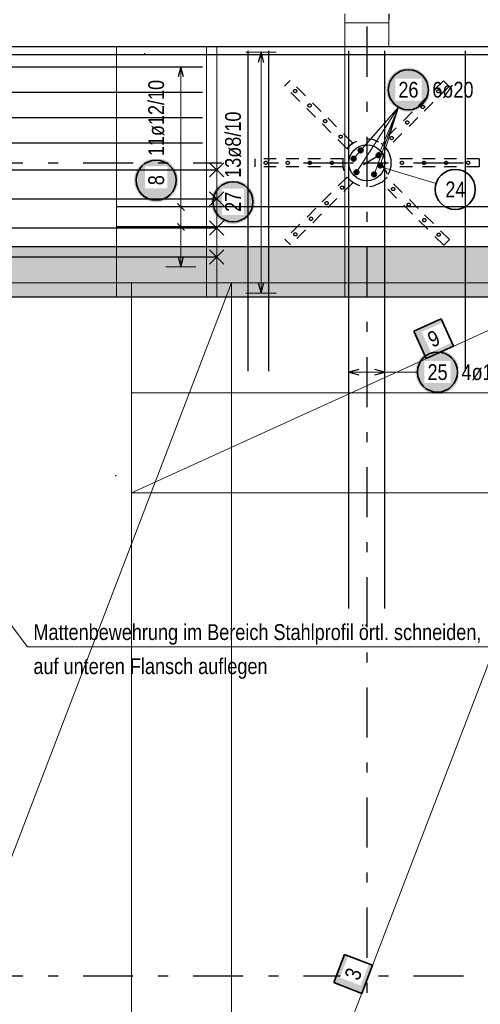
# Model space of a CAD drawing. Header units: millimetres. Extents: x -4 to 113, y -17 to 52.
# Tile 31 of 91: x 13.94 to 18.54, y 26.49 to 36.32. Entities that reach past the tile are written whole.
import ezdxf

# ---------------------------------------------------------------- set-up
doc = ezdxf.new("R2010")
doc.units = ezdxf.units.MM
doc.linetypes.add('DASHDOTX2', pattern=[2, 1, -0.5, 0, -0.5])
doc.linetypes.add('HIDDEN', pattern=[0.375, 0.25, -0.125])
for name, color, linetype, lineweight in [('Achsen', 7, 'Continuous', 20), ('Mattenbewehrung', 7, 'Continuous', 20), ('Schraffuren', 7, 'Continuous', 20), ('Stabstahl', 7, 'Continuous', 20)]:
    doc.layers.add(name, color=color, linetype=linetype, lineweight=lineweight)
doc.styles.add('Arial Narrow', font='ARIALN.TTF')

msp = doc.modelspace()

# ---------------------------------------------------------------- hatches: boundary and pattern name
at = {"lineweight": 25, "true_color": 0xffffff}
msp.add_hatch(color=7, dxfattribs=at).paths.add_polyline_path([(15.523032, 34.716587), (15.522898, 34.724265), (15.522496, 34.731934), (15.521827, 34.739584), (15.520891, 34.747205), (15.51969, 34.75479), (15.518225, 34.762328), (15.516497, 34.76981), (15.51451, 34.777228), (15.512265, 34.784571), (15.509765, 34.791832), (15.507013, 34.799001), (15.504012, 34.806069), (15.500767, 34.813029), (15.497281, 34.819871), (15.493558, 34.826587), (15.489603, 34.83317), (15.485421, 34.83961), (15.481016, 34.8459), (15.476395, 34.852033), (15.471562, 34.858001), (15.466524, 34.863796), (15.461287, 34.869412), (15.455857, 34.874842), (15.450241, 34.880079), (15.444446, 34.885117), (15.438478, 34.88995), (15.432345, 34.894571), (15.426055, 34.898976), (15.419615, 34.903158), (15.413032, 34.907113), (15.406316, 34.910836), (15.399474, 34.914322), (15.392514, 34.917567), (15.385446, 34.920568), (15.378277, 34.92332), (15.371016, 34.92582), (15.363673, 34.928065), (15.356255, 34.930052), (15.348773, 34.93178), (15.341235, 34.933245), (15.33365, 34.934446), (15.326029, 34.935382), (15.318379, 34.936051), (15.31071, 34.936453), (15.303032, 34.936587), (15.295354, 34.936453), (15.287686, 34.936051), (15.280036, 34.935382), (15.272414, 34.934446), (15.26483, 34.933245), (15.257292, 34.93178), (15.24981, 34.930052), (15.242392, 34.928065), (15.235049, 34.92582), (15.227788, 34.92332), (15.220619, 34.920568), (15.21355, 34.917567), (15.206591, 34.914322), (15.199749, 34.910836), (15.193032, 34.907113), (15.18645, 34.903158), (15.18001, 34.898976), (15.17372, 34.894571), (15.167587, 34.88995), (15.161619, 34.885117), (15.155824, 34.880079), (15.150208, 34.874842), (15.144778, 34.869412), (15.13954, 34.863796), (15.134503, 34.858001), (15.12967, 34.852033), (15.125049, 34.8459), (15.120644, 34.83961), (15.116462, 34.83317), (15.112507, 34.826587), (15.108784, 34.819871), (15.105298, 34.813029), (15.102052, 34.806069), (15.099052, 34.799001), (15.0963, 34.791832), (15.0938, 34.784571), (15.091555, 34.777228), (15.089567, 34.76981), (15.08784, 34.762328), (15.086375, 34.75479), (15.085173, 34.747205), (15.084238, 34.739584), (15.083568, 34.731934), (15.083166, 34.724265), (15.083032, 34.716587), (15.083166, 34.708909), (15.083568, 34.701241), (15.084238, 34.693591), (15.085173, 34.685969), (15.086375, 34.678385), (15.08784, 34.670847), (15.089567, 34.663364), (15.091555, 34.655947), (15.0938, 34.648604), (15.0963, 34.641343), (15.099052, 34.634174), (15.102052, 34.627105), (15.105298, 34.620146), (15.108784, 34.613304), (15.112507, 34.606587), (15.116462, 34.600005), (15.120644, 34.593565), (15.125049, 34.587275), (15.12967, 34.581142), (15.134503, 34.575174), (15.13954, 34.569379), (15.144778, 34.563762), (15.150208, 34.558333), (15.155824, 34.553095), (15.161619, 34.548058), (15.167587, 34.543225), (15.17372, 34.538604), (15.18001, 34.534199), (15.18645, 34.530017), (15.193032, 34.526062), (15.199749, 34.522339), (15.206591, 34.518853), (15.21355, 34.515607), (15.220619, 34.512607), (15.227788, 34.509855), (15.235049, 34.507355), (15.242392, 34.50511), (15.24981, 34.503122), (15.257292, 34.501395), (15.26483, 34.49993), (15.272414, 34.498728), (15.280036, 34.497792), (15.287686, 34.497123), (15.295354, 34.496721), (15.303032, 34.496587), (15.31071, 34.496721), (15.318379, 34.497123), (15.326029, 34.497792), (15.33365, 34.498728), (15.341235, 34.49993), (15.348773, 34.501395), (15.356255, 34.503122), (15.363673, 34.50511), (15.371016, 34.507355), (15.378277, 34.509855), (15.385446, 34.512607), (15.392514, 34.515607), (15.399474, 34.518853), (15.406316, 34.522339), (15.413032, 34.526062), (15.419615, 34.530017), (15.426055, 34.534199), (15.432345, 34.538604), (15.438478, 34.543225), (15.444446, 34.548058), (15.450241, 34.553095), (15.455857, 34.558333), (15.461287, 34.563762), (15.466524, 34.569379), (15.471562, 34.575174), (15.476395, 34.581142), (15.481016, 34.587275), (15.485421, 34.593565), (15.489603, 34.600005), (15.493558, 34.606587), (15.497281, 34.613304), (15.500767, 34.620146), (15.504012, 34.627105), (15.507013, 34.634174), (15.509765, 34.641343), (15.512265, 34.648604), (15.51451, 34.655947), (15.516497, 34.663364), (15.518225, 34.670847), (15.51969, 34.678385), (15.520891, 34.685969), (15.521827, 34.693591), (15.522496, 34.701241)])
at = {"layer": 'Mattenbewehrung', "lineweight": 35, "true_color": 0xffffff}
for points in [[(18.14831, 33.33279), (17.875303, 33.208423), (17.999671, 32.935416), (18.272678, 33.059783)], [(17.183791, 26.982178), (17.07641, 26.702054), (17.356534, 26.594673), (17.463915, 26.874797)]]:
    msp.add_hatch(color=7, dxfattribs=at).paths.add_polyline_path(points)
at = {"layer": 'Schraffuren', "lineweight": 13, "true_color": 0xd7ffd7}
msp.add_hatch(color=254, dxfattribs=at).paths.add_polyline_path([(42.156532, 34.050195), (42.156532, 33.550196), (10.366532, 33.550196), (9.866532, 34.050196)])
at = {"layer": 'Stabstahl', "lineweight": 50, "true_color": 0xffffff}
msp.add_hatch(color=7, dxfattribs=at).paths.add_polyline_path([(18.040716, 35.620622), (18.040582, 35.6283), (18.04018, 35.635969), (18.039511, 35.643619), (18.038575, 35.651241), (18.037374, 35.658825), (18.035908, 35.666363), (18.034181, 35.673845), (18.032194, 35.681263), (18.029948, 35.688606), (18.027448, 35.695867), (18.024696, 35.703036), (18.021696, 35.710105), (18.018451, 35.717064), (18.014964, 35.723906), (18.011242, 35.730622), (18.007287, 35.737205), (18.003104, 35.743645), (17.9987, 35.749935), (17.994078, 35.756068), (17.989246, 35.762036), (17.984208, 35.767831), (17.978971, 35.773447), (17.973541, 35.778877), (17.967925, 35.784114), (17.962129, 35.789152), (17.956161, 35.793985), (17.950029, 35.798606), (17.943738, 35.803011), (17.937298, 35.807193), (17.930716, 35.811148), (17.924, 35.814871), (17.917158, 35.818357), (17.910198, 35.821602), (17.903129, 35.824603), (17.89596, 35.827355), (17.8887, 35.829855), (17.881356, 35.8321), (17.873939, 35.834088), (17.866457, 35.835815), (17.858919, 35.83728), (17.851334, 35.838481), (17.843712, 35.839417), (17.836062, 35.840087), (17.828394, 35.840488), (17.820716, 35.840622), (17.813038, 35.840488), (17.80537, 35.840087), (17.79772, 35.839417), (17.790098, 35.838481), (17.782513, 35.83728), (17.774975, 35.835815), (17.767493, 35.834088), (17.760076, 35.8321), (17.752732, 35.829855), (17.745472, 35.827355), (17.738303, 35.824603), (17.731234, 35.821602), (17.724274, 35.818357), (17.717432, 35.814871), (17.710716, 35.811148), (17.704134, 35.807193), (17.697694, 35.803011), (17.691403, 35.798606), (17.68527, 35.793985), (17.679303, 35.789152), (17.673507, 35.784114), (17.667891, 35.778877), (17.662461, 35.773447), (17.657224, 35.767831), (17.652186, 35.762036), (17.647354, 35.756068), (17.642732, 35.749935), (17.638328, 35.743645), (17.634145, 35.737205), (17.63019, 35.730622), (17.626467, 35.723906), (17.622981, 35.717064), (17.619736, 35.710105), (17.616736, 35.703036), (17.613984, 35.695867), (17.611484, 35.688606), (17.609238, 35.681263), (17.607251, 35.673845), (17.605523, 35.666363), (17.604058, 35.658825), (17.602857, 35.651241), (17.601921, 35.643619), (17.601252, 35.635969), (17.60085, 35.6283), (17.600716, 35.620622), (17.60085, 35.612945), (17.601252, 35.605276), (17.601921, 35.597626), (17.602857, 35.590004), (17.604058, 35.58242), (17.605523, 35.574882), (17.607251, 35.5674), (17.609238, 35.559982), (17.611484, 35.552639), (17.613984, 35.545378), (17.616736, 35.538209), (17.619736, 35.53114), (17.622981, 35.524181), (17.626467, 35.517339), (17.63019, 35.510622), (17.634145, 35.50404), (17.638328, 35.4976), (17.642732, 35.49131), (17.647354, 35.485177), (17.652186, 35.479209), (17.657224, 35.473414), (17.662461, 35.467798), (17.667891, 35.462368), (17.673507, 35.457131), (17.679303, 35.452093), (17.68527, 35.44726), (17.691403, 35.442639), (17.697694, 35.438234), (17.704134, 35.434052), (17.710716, 35.430097), (17.717432, 35.426374), (17.724274, 35.422888), (17.731234, 35.419642), (17.738303, 35.416642), (17.745472, 35.41389), (17.752732, 35.41139), (17.760076, 35.409145), (17.767493, 35.407157), (17.774975, 35.40543), (17.782513, 35.403965), (17.790098, 35.402764), (17.79772, 35.401828), (17.80537, 35.401158), (17.813038, 35.400757), (17.820716, 35.400622), (17.828394, 35.400757), (17.836062, 35.401158), (17.843712, 35.401828), (17.851334, 35.402764), (17.858919, 35.403965), (17.866457, 35.40543), (17.873939, 35.407157), (17.881356, 35.409145), (17.8887, 35.41139), (17.89596, 35.41389), (17.903129, 35.416642), (17.910198, 35.419642), (17.917158, 35.422888), (17.924, 35.426374), (17.930716, 35.430097), (17.937298, 35.434052), (17.943738, 35.438234), (17.950029, 35.442639), (17.956161, 35.44726), (17.962129, 35.452093), (17.967925, 35.457131), (17.973541, 35.462368), (17.978971, 35.467798), (17.984208, 35.473414), (17.989246, 35.479209), (17.994078, 35.485177), (17.9987, 35.49131), (18.003104, 35.4976), (18.007287, 35.50404), (18.011242, 35.510622), (18.014964, 35.517339), (18.018451, 35.524181), (18.021696, 35.53114), (18.024696, 35.538209), (18.027448, 35.545378), (18.029948, 35.552639), (18.032194, 35.559982), (18.034181, 35.5674), (18.035908, 35.574882), (18.037374, 35.58242), (18.038575, 35.590004), (18.039511, 35.597626), (18.04018, 35.605276)])
at = {"layer": 'Stabstahl', "lineweight": 25, "true_color": 0xffffff}
for points in [[(16.28998, 34.500417), (16.289846, 34.508095), (16.289445, 34.515763), (16.288775, 34.523413), (16.287839, 34.531035), (16.286638, 34.538619), (16.285173, 34.546157), (16.283446, 34.55364), (16.281458, 34.561057), (16.279213, 34.568401), (16.276713, 34.575661), (16.273961, 34.58283), (16.27096, 34.589899), (16.267715, 34.596858), (16.264229, 34.603701), (16.260506, 34.610417), (16.256551, 34.616999), (16.252369, 34.623439), (16.247964, 34.62973), (16.243343, 34.635862), (16.23851, 34.64183), (16.233472, 34.647626), (16.228235, 34.653242), (16.222805, 34.658672), (16.217189, 34.663909), (16.211394, 34.668947), (16.205426, 34.673779), (16.199293, 34.678401), (16.193003, 34.682805), (16.186563, 34.686987), (16.17998, 34.690942), (16.173264, 34.694665), (16.166422, 34.698151), (16.159463, 34.701397), (16.152394, 34.704397), (16.145225, 34.707149), (16.137964, 34.709649), (16.130621, 34.711894), (16.123203, 34.713882), (16.115721, 34.715609), (16.108183, 34.717075), (16.100599, 34.718276), (16.092977, 34.719212), (16.085327, 34.719881), (16.077658, 34.720283), (16.06998, 34.720417), (16.062303, 34.720283), (16.054634, 34.719881), (16.046984, 34.719212), (16.039362, 34.718276), (16.031778, 34.717075), (16.02424, 34.715609), (16.016758, 34.713882), (16.00934, 34.711894), (16.001997, 34.709649), (15.994736, 34.707149), (15.987567, 34.704397), (15.980498, 34.701397), (15.973539, 34.698151), (15.966697, 34.694665), (15.95998, 34.690942), (15.953398, 34.686987), (15.946958, 34.682805), (15.940668, 34.678401), (15.934535, 34.673779), (15.928567, 34.668947), (15.922772, 34.663909), (15.917156, 34.658672), (15.911726, 34.653242), (15.906489, 34.647626), (15.901451, 34.64183), (15.896618, 34.635862), (15.891997, 34.62973), (15.887592, 34.623439), (15.88341, 34.616999), (15.879455, 34.610417), (15.875732, 34.603701), (15.872246, 34.596858), (15.869, 34.589899), (15.866, 34.58283), (15.863248, 34.575661), (15.860748, 34.568401), (15.858503, 34.561057), (15.856515, 34.55364), (15.854788, 34.546157), (15.853323, 34.538619), (15.852121, 34.531035), (15.851186, 34.523413), (15.850516, 34.515763), (15.850114, 34.508095), (15.84998, 34.500417), (15.850114, 34.492739), (15.850516, 34.48507), (15.851186, 34.477421), (15.852121, 34.469799), (15.853323, 34.462214), (15.854788, 34.454676), (15.856515, 34.447194), (15.858503, 34.439777), (15.860748, 34.432433), (15.863248, 34.425172), (15.866, 34.418003), (15.869, 34.410935), (15.872246, 34.403975), (15.875732, 34.397133), (15.879455, 34.390417), (15.88341, 34.383835), (15.887592, 34.377394), (15.891997, 34.371104), (15.896618, 34.364971), (15.901451, 34.359004), (15.906489, 34.353208), (15.911726, 34.347592), (15.917156, 34.342162), (15.922772, 34.336925), (15.928567, 34.331887), (15.934535, 34.327054), (15.940668, 34.322433), (15.946958, 34.318029), (15.953398, 34.313846), (15.95998, 34.309891), (15.966697, 34.306168), (15.973539, 34.302682), (15.980498, 34.299437), (15.987567, 34.296436), (15.994736, 34.293684), (16.001997, 34.291184), (16.00934, 34.288939), (16.016758, 34.286952), (16.02424, 34.285224), (16.031778, 34.283759), (16.039362, 34.282558), (16.046984, 34.281622), (16.054634, 34.280953), (16.062303, 34.280551), (16.06998, 34.280417), (16.077658, 34.280551), (16.085327, 34.280953), (16.092977, 34.281622), (16.100599, 34.282558), (16.108183, 34.283759), (16.115721, 34.285224), (16.123203, 34.286952), (16.130621, 34.288939), (16.137964, 34.291184), (16.145225, 34.293684), (16.152394, 34.296436), (16.159463, 34.299437), (16.166422, 34.302682), (16.173264, 34.306168), (16.17998, 34.309891), (16.186563, 34.313846), (16.193003, 34.318029), (16.199293, 34.322433), (16.205426, 34.327054), (16.211394, 34.331887), (16.217189, 34.336925), (16.222805, 34.342162), (16.228235, 34.347592), (16.233472, 34.353208), (16.23851, 34.359004), (16.243343, 34.364971), (16.247964, 34.371104), (16.252369, 34.377394), (16.256551, 34.383835), (16.260506, 34.390417), (16.264229, 34.397133), (16.267715, 34.403975), (16.27096, 34.410935), (16.273961, 34.418003), (16.276713, 34.425172), (16.279213, 34.432433), (16.281458, 34.439777), (16.283446, 34.447194), (16.285173, 34.454676), (16.286638, 34.462214), (16.287839, 34.469799), (16.288775, 34.477421), (16.289445, 34.48507)], [(18.331894, 32.8), (18.33176, 32.807678), (18.331358, 32.815346), (18.330689, 32.822996), (18.329753, 32.830618), (18.328552, 32.838203), (18.327087, 32.845741), (18.325359, 32.853223), (18.323372, 32.86064), (18.321127, 32.867984), (18.318626, 32.875244), (18.315875, 32.882413), (18.312874, 32.889482), (18.309629, 32.896442), (18.306143, 32.903284), (18.30242, 32.91), (18.298465, 32.916582), (18.294282, 32.923022), (18.289878, 32.929313), (18.285256, 32.935446), (18.280424, 32.941413), (18.275386, 32.947209), (18.270149, 32.952825), (18.264719, 32.958255), (18.259103, 32.963492), (18.253307, 32.96853), (18.24734, 32.973362), (18.241207, 32.977984), (18.234917, 32.982388), (18.228476, 32.986571), (18.221894, 32.990526), (18.215178, 32.994248), (18.208336, 32.997735), (18.201376, 33.00098), (18.194308, 33.00398), (18.187139, 33.006732), (18.179878, 33.009232), (18.172534, 33.011478), (18.165117, 33.013465), (18.157635, 33.015192), (18.150097, 33.016658), (18.142512, 33.017859), (18.13489, 33.018795), (18.12724, 33.019464), (18.119572, 33.019866), (18.111894, 33.02), (18.104216, 33.019866), (18.096548, 33.019464), (18.088898, 33.018795), (18.081276, 33.017859), (18.073691, 33.016658), (18.066153, 33.015192), (18.058671, 33.013465), (18.051254, 33.011478), (18.04391, 33.009232), (18.03665, 33.006732), (18.029481, 33.00398), (18.022412, 33.00098), (18.015452, 32.997735), (18.00861, 32.994248), (18.001894, 32.990526), (17.995312, 32.986571), (17.988872, 32.982388), (17.982581, 32.977984), (17.976449, 32.973362), (17.970481, 32.96853), (17.964685, 32.963492), (17.959069, 32.958255), (17.953639, 32.952825), (17.948402, 32.947209), (17.943364, 32.941413), (17.938532, 32.935446), (17.93391, 32.929313), (17.929506, 32.923022), (17.925323, 32.916582), (17.921368, 32.91), (17.917646, 32.903284), (17.914159, 32.896442), (17.910914, 32.889482), (17.907914, 32.882413), (17.905162, 32.875244), (17.902662, 32.867984), (17.900416, 32.86064), (17.898429, 32.853223), (17.896702, 32.845741), (17.895236, 32.838203), (17.894035, 32.830618), (17.893099, 32.822996), (17.89243, 32.815346), (17.892028, 32.807678), (17.891894, 32.8), (17.892028, 32.792322), (17.89243, 32.784654), (17.893099, 32.777004), (17.894035, 32.769382), (17.895236, 32.761797), (17.896702, 32.754259), (17.898429, 32.746777), (17.900416, 32.73936), (17.902662, 32.732016), (17.905162, 32.724756), (17.907914, 32.717587), (17.910914, 32.710518), (17.914159, 32.703558), (17.917646, 32.696716), (17.921368, 32.69), (17.925323, 32.683418), (17.929506, 32.676978), (17.93391, 32.670687), (17.938532, 32.664554), (17.943364, 32.658587), (17.948402, 32.652791), (17.953639, 32.647175), (17.959069, 32.641745), (17.964685, 32.636508), (17.970481, 32.63147), (17.976449, 32.626638), (17.982581, 32.622016), (17.988872, 32.617612), (17.995312, 32.613429), (18.001894, 32.609474), (18.00861, 32.605752), (18.015452, 32.602265), (18.022412, 32.59902), (18.029481, 32.59602), (18.03665, 32.593268), (18.04391, 32.590768), (18.051254, 32.588522), (18.058671, 32.586535), (18.066153, 32.584808), (18.073691, 32.583342), (18.081276, 32.582141), (18.088898, 32.581205), (18.096548, 32.580536), (18.104216, 32.580134), (18.111894, 32.58), (18.119572, 32.580134), (18.12724, 32.580536), (18.13489, 32.581205), (18.142512, 32.582141), (18.150097, 32.583342), (18.157635, 32.584808), (18.165117, 32.586535), (18.172534, 32.588522), (18.179878, 32.590768), (18.187139, 32.593268), (18.194308, 32.59602), (18.201376, 32.59902), (18.208336, 32.602265), (18.215178, 32.605752), (18.221894, 32.609474), (18.228476, 32.613429), (18.234917, 32.617612), (18.241207, 32.622016), (18.24734, 32.626638), (18.253307, 32.63147), (18.259103, 32.636508), (18.264719, 32.641745), (18.270149, 32.647175), (18.275386, 32.652791), (18.280424, 32.658587), (18.285256, 32.664554), (18.289878, 32.670687), (18.294282, 32.676978), (18.298465, 32.683418), (18.30242, 32.69), (18.306143, 32.696716), (18.309629, 32.703558), (18.312874, 32.710518), (18.315875, 32.717587), (18.318626, 32.724756), (18.321127, 32.732016), (18.323372, 32.73936), (18.325359, 32.746777), (18.327087, 32.754259), (18.328552, 32.761797), (18.329753, 32.769382), (18.330689, 32.777004), (18.331358, 32.784654)]]:
    msp.add_hatch(color=7, dxfattribs=at).paths.add_polyline_path(points)

# ---------------------------------------------------------------- linework, layer by layer
at = {"color": 7, "linetype": 'Continuous', "lineweight": 18}
for p, q in [((17.187417, 36.380203), (17.187417, 36.320203)), ((17.187417, 36.320203), (17.187417, 36.290203)), ((17.627417, 36.320203), (17.627417, 36.290203)), ((17.627417, 36.290203), (17.187417, 36.290203)), ((17.187417, 36.290203), (17.187417, 36.050203)), ((17.627417, 36.290203), (17.627417, 36.050203))]:
    msp.add_line(p, q, dxfattribs=at)
at = {"color": 3, "linetype": 'Continuous', "lineweight": 25}
for p, q in [((17.627417, 36.380203), (17.627417, 36.320203)), ((47.052818, 36.050203), (9.10653, 36.050203)), ((42.156532, 34.050195), (9.866532, 34.050183)), ((42.156532, 33.550196), (10.366532, 33.550196))]:
    msp.add_line(p, q, dxfattribs=at)
at = {"color": 9, "linetype": 'Continuous', "lineweight": 0}
for p, q in [((15.907324, 36.050203), (15.907324, 33.550196)), ((15.907324, 36.050203), (15.907324, 33.550196)), ((17.187417, 36.050203), (17.187417, 33.550196))]:
    msp.add_line(p, q, dxfattribs=at)
at = {"color": 5, "linetype": 'Continuous', "lineweight": 18, "ltscale": 0.5}
for p, q in [((15.7, 35.850201), (15.4, 35.850201)), ((15.55, 33.850196), (15.55, 35.850201)), ((15.4, 34.450197), (15.7, 34.450197)), ((15.4, 34.250197), (15.7, 34.250197)), ((15.4, 33.850196), (15.7, 33.850196))]:
    msp.add_line(p, q, dxfattribs=at)
at = {"color": 3, "linetype": 'Continuous', "lineweight": 25, "ltscale": 0.5}
for p, q in [((15.55, 35.850201), (15.523205, 35.750201)), ((15.576795, 35.750201), (15.55, 35.850201)), ((9.819475, 34.530199), (15.907057, 34.530199)), ((15.514645, 34.485553), (15.585355, 34.414842)), ((9.819475, 34.240198), (15.907057, 34.240198)), ((19.902254, 34.250197), (14.902254, 34.250197)), ((15.514645, 34.285552), (15.585355, 34.214841)), ((15.836347, 34.169487), (15.977768, 34.310909)), ((15.836347, 34.310909), (15.977768, 34.169487)), ((9.819475, 33.950197), (15.907057, 33.950197)), ((15.523205, 33.950196), (15.55, 33.850196)), ((15.55, 33.850196), (15.576795, 33.950196)), ((15.836347, 33.879487), (15.977768, 34.020908)), ((15.836347, 34.020908), (15.977768, 33.879487))]:
    msp.add_line(p, q, dxfattribs=at)
at = {"color": 3, "linetype": 'HIDDEN', "lineweight": 25, "ltscale": 0.5}
for p, q in [((16.640914, 35.713268), (16.584345, 35.6567)), ((16.952041, 35.402142), (16.640914, 35.713268)), ((16.895472, 35.345573), (16.584345, 35.6567)), ((17.206599, 35.034446), (16.895472, 35.345573)), ((17.263168, 35.091015), (16.952041, 35.402142)), ((17.859966, 35.399313), (17.548839, 35.088186)), ((17.916534, 35.342745), (17.605407, 35.031618)), ((17.263168, 35.091015), (17.206599, 35.034446)), ((17.605407, 35.031618), (17.548839, 35.088186)), ((16.727417, 34.930196), (16.287417, 34.930196)), ((16.287417, 34.930196), (16.287417, 34.850196)), ((17.167417, 34.930196), (16.727417, 34.930196)), ((17.167417, 34.930196), (17.167417, 34.850196)), ((18.087417, 34.930196), (17.647417, 34.930196)), ((17.647417, 34.930196), (17.647417, 34.850196)), ((18.527417, 34.930196), (18.087417, 34.930196)), ((18.527417, 34.930196), (18.527417, 34.850196)), ((16.727417, 34.850196), (16.287417, 34.850196)), ((17.167417, 34.850196), (16.727417, 34.850196)), ((18.087417, 34.850196), (17.647417, 34.850196)), ((18.527417, 34.850196), (18.087417, 34.850196)), ((17.209428, 34.748775), (16.898301, 34.437648)), ((17.265996, 34.692206), (17.209428, 34.748775)), ((17.608236, 34.745946), (17.551667, 34.689378)), ((17.919363, 34.434819), (17.608236, 34.745946)), ((17.265996, 34.692206), (16.954869, 34.381079)), ((17.862794, 34.378251), (17.551667, 34.689378)), ((16.898301, 34.437648), (16.587174, 34.126521)), ((18.23049, 34.123692), (17.919363, 34.434819)), ((16.954869, 34.381079), (16.643742, 34.069952)), ((18.173921, 34.067124), (17.862794, 34.378251)), ((16.643742, 34.069952), (16.587174, 34.126521)), ((18.23049, 34.123692), (18.173921, 34.067124))]:
    msp.add_line(p, q, dxfattribs=at)
at = {"color": 5, "linetype": 'Continuous', "lineweight": 18}
for p, q in [((14.017246, 30.05525), (12.115023, 32.58691)), ((18.735866, 30.05525), (14.017246, 30.05525))]:
    msp.add_line(p, q, dxfattribs=at)
at = {"color": 9, "linetype": 'Continuous', "lineweight": 0}
for centre in [(15.902254, 36.050203), (15.902254, 33.550196)]:
    msp.add_circle(centre, 0.00222, dxfattribs=at)
at = {"color": 3, "linetype": 'HIDDEN', "lineweight": 25, "ltscale": 0.5}
for centre, radius in [((16.690411, 35.607202), 0.016), ((16.834661, 35.462953), 0.016), ((17.966032, 35.448811), 0.016), ((16.990224, 35.307389), 0.016), ((17.810468, 35.293247), 0.016), ((17.145788, 35.151826), 0.016), ((17.407417, 34.890196), 0.24), ((17.654905, 35.137684), 0.016), ((16.397417, 34.890196), 0.016), ((16.617417, 34.890196), 0.016), ((16.837417, 34.890196), 0.016), ((17.057417, 34.890196), 0.016), ((17.757417, 34.890196), 0.016), ((17.977417, 34.890196), 0.016), ((18.197417, 34.890196), 0.016), ((18.417417, 34.890196), 0.016), ((17.15993, 34.642709), 0.016), ((17.669047, 34.628567), 0.016), ((17.004367, 34.487145), 0.016), ((17.82461, 34.473003), 0.016), ((16.848803, 34.331582), 0.016), ((17.980174, 34.31744), 0.016), ((16.69324, 34.176018), 0.016), ((18.124424, 34.17319), 0.016)]:
    msp.add_circle(centre, radius, dxfattribs=at)
at = {"color": 2, "linetype": 'Continuous', "lineweight": 35, "ltscale": 0.5}
msp.add_circle((15.303032, 34.716587), 0.2, dxfattribs=at)
at = {"layer": 'Achsen', "color": 3, "linetype": 'DASHDOTX2', "lineweight": 25, "ltscale": 0.5}
for p, q in [((17.407324, 39.55094), (17.407324, -0.69339)), ((3.573324, 34.890196), (49.410516, 34.890196)), ((3.573324, 26.770196), (49.410516, 26.770196))]:
    msp.add_line(p, q, dxfattribs=at)
at = {"layer": 'Mattenbewehrung', "color": 9, "linetype": 'Continuous', "lineweight": 0}
for p, q in [((14.906686, 33.550196), (14.906686, 36.050203)), ((15.806686, 33.550196), (15.806686, 36.050203))]:
    msp.add_line(p, q, dxfattribs=at)
at = {"layer": 'Mattenbewehrung', "color": 7, "linetype": 'Continuous', "lineweight": 18, "ltscale": 0.5}
for p, q in [((16.056531, 33.690192), (11.456533, 33.69022)), ((11.456533, 21.690224), (16.056531, 33.690192)), ((19.656532, 33.690195), (15.056534, 33.690195)), ((15.056534, 33.690195), (15.056534, 31.594678)), ((16.056531, 21.690224), (16.056531, 33.690192)), ((16.056531, 33.690192), (16.056531, 33.690192)), ((19.656532, 32.594669), (15.056536, 32.594669)), ((15.056536, 32.594669), (15.056536, 20.594678)), ((19.656532, 32.594669), (15.056536, 20.594678)), ((15.056534, 31.594678), (19.656532, 31.594678))]:
    msp.add_line(p, q, dxfattribs=at)
at = {"layer": 'Mattenbewehrung', "color": 2, "linetype": 'Continuous', "lineweight": 35, "ltscale": 0.5}
for p, q in [((18.14831, 33.33279), (17.875303, 33.208423)), ((18.272678, 33.059783), (18.14831, 33.33279)), ((17.875303, 33.208423), (17.999671, 32.935416)), ((17.999671, 32.935416), (18.272678, 33.059783)), ((17.183791, 26.982178), (17.07641, 26.702054)), ((17.463915, 26.874797), (17.183791, 26.982178)), ((17.356534, 26.594673), (17.463915, 26.874797)), ((17.07641, 26.702054), (17.356534, 26.594673))]:
    msp.add_line(p, q, dxfattribs=at)
at = {"layer": 'Mattenbewehrung', "color": 9, "linetype": 'Continuous', "lineweight": 0}
for centre in [(15.907057, 36.050203), (15.907057, 33.550196), (14.900218, 31.766278)]:
    msp.add_circle(centre, 0.00222, dxfattribs=at)
at = {"layer": 'Schraffuren', "color": 3, "linetype": 'Continuous', "lineweight": 25, "ltscale": 0.5}
msp.add_line((16.426802, 32.810203), (16.426802, 36.010203), dxfattribs=at)
at = {"layer": 'Schraffuren', "color": 9, "linetype": 'Continuous', "lineweight": 0}
for centre in [(15.187417, 36.050203), (17.046496, 36.050203), (17.768339, 36.050203), (15.187417, 35.980203), (17.046496, 33.550196), (17.768339, 33.550196)]:
    msp.add_circle(centre, 0.00222, dxfattribs=at)
at = {"layer": 'Stabstahl', "color": 3, "linetype": 'Continuous', "lineweight": 25, "ltscale": 0.5}
for p, q in [((17.227417, 30.438203), (17.227417, 36.010203)), ((17.587417, 30.438203), (17.587417, 36.010203)), ((28.56653, 35.970203), (9.16653, 35.970203)), ((16.35, 35.994203), (16.323205, 35.894203)), ((16.376795, 35.894203), (16.35, 35.994203)), ((17.56037, 34.985132), (17.373449, 34.869112)), ((17.367437, 34.890196), (17.587437, 34.890196)), ((17.550216, 34.893412), (17.609413, 34.783317)), ((16.323205, 33.690198), (16.35, 33.590198)), ((16.35, 33.590198), (16.376795, 33.690198)), ((17.327417, 32.826795), (17.227417, 32.8)), ((17.227417, 32.8), (17.327417, 32.773205)), ((17.587417, 32.8), (17.487417, 32.826795)), ((17.487417, 32.773205), (17.587417, 32.8))]:
    msp.add_line(p, q, dxfattribs=at)
at = {"layer": 'Stabstahl', "color": 5, "linetype": 'Continuous', "lineweight": 18, "ltscale": 0.5}
for p, q in [((16.5, 35.994203), (16.2, 35.994203)), ((16.35, 35.994203), (16.35, 33.590198)), ((17.274279, 34.93201), (17.722999, 35.446119)), ((17.303362, 34.796505), (17.722999, 35.446119)), ((17.344402, 35.014755), (17.722999, 35.446119)), ((17.479038, 34.774935), (17.722999, 35.446119)), ((17.523917, 34.965669), (17.722999, 35.446119)), ((17.539344, 34.86329), (17.722999, 35.446119)), ((18.098099, 34.682541), (17.531932, 34.852761)), ((16.2, 33.590198), (16.5, 33.590198)), ((17.227417, 32.95), (17.227417, 32.65)), ((17.587417, 32.65), (17.587417, 32.95)), ((17.227417, 32.8), (17.587417, 32.8)), ((17.911894, 32.8), (17.587417, 32.8))]:
    msp.add_line(p, q, dxfattribs=at)
at = {"layer": 'Stabstahl', "color": 2, "linetype": 'Continuous', "lineweight": 35, "ltscale": 0.5}
for centre in [(17.820716, 35.620622), (18.289629, 34.624956), (16.06998, 34.500417), (18.111894, 32.8)]:
    msp.add_circle(centre, 0.2, dxfattribs=at)
at = {"layer": 'Stabstahl', "color": 3, "linetype": 'Continuous', "lineweight": 25, "ltscale": 0.5}
msp.add_circle((17.407417, 34.890196), 0.18002, dxfattribs=at)
at = {"layer": 'Stabstahl', "color": 4, "linetype": 'Continuous', "lineweight": 50, "ltscale": 0.5}
for centre, radius in [((17.344402, 35.014755), 0.02), ((17.344402, 35.014755), 0.02), ((17.344402, 35.014755), 0.018), ((17.344402, 35.014755), 0.014), ((17.344402, 35.014755), 0.01), ((17.344402, 35.014755), 0.006), ((17.344402, 35.014755), 0.002), ((17.274279, 34.93201), 0.02), ((17.274279, 34.93201), 0.02), ((17.274279, 34.93201), 0.018), ((17.274279, 34.93201), 0.014), ((17.274279, 34.93201), 0.01), ((17.274279, 34.93201), 0.006), ((17.274279, 34.93201), 0.002), ((17.523917, 34.965669), 0.02), ((17.523917, 34.965669), 0.02), ((17.523917, 34.965669), 0.018), ((17.523917, 34.965669), 0.014), ((17.523917, 34.965669), 0.01), ((17.523917, 34.965669), 0.006), ((17.523917, 34.965669), 0.002), ((17.303362, 34.796505), 0.02), ((17.303362, 34.796505), 0.02), ((17.539344, 34.86329), 0.02), ((17.539344, 34.86329), 0.02), ((17.539344, 34.86329), 0.018), ((17.539344, 34.86329), 0.014), ((17.539344, 34.86329), 0.01), ((17.539344, 34.86329), 0.006), ((17.539344, 34.86329), 0.002), ((17.303362, 34.796505), 0.018), ((17.303362, 34.796505), 0.014), ((17.303362, 34.796505), 0.01), ((17.303362, 34.796505), 0.006), ((17.303362, 34.796505), 0.002), ((17.479038, 34.774935), 0.02), ((17.479038, 34.774935), 0.02), ((17.479038, 34.774935), 0.018), ((17.479038, 34.774935), 0.014), ((17.479038, 34.774935), 0.01), ((17.479038, 34.774935), 0.006), ((17.479038, 34.774935), 0.002)]:
    msp.add_circle(centre, radius, dxfattribs=at)

# ---------------------------------------------------------------- texts
at = {"color": 2, "lineweight": 35, "style": 'Arial Narrow'}
for s, p in [('Mattenbewehrung im Bereich Stahlprofil örtl. schneiden,', (14.07767, 30.124254)), ('auf unteren Flansch auflegen', (14.07767, 29.783655))]:
    msp.add_text(s, height=0.1575, dxfattribs=at).set_placement(p)
at = {"layer": 'Stabstahl', "color": 2, "lineweight": 35, "insert": (18.190404, 34.703706), "char_height": 0.1575, "attachment_point": 1, "line_spacing_factor": 0.9, "style": 'Arial Narrow'}
msp.add_mtext('24', dxfattribs=at)

# ---------------------------------------------------------------- next in the draw order: texts
at = {"color": 2, "lineweight": 35, "char_height": 0.1575, "attachment_point": 1, "rotation": 90, "line_spacing_factor": 0.9, "style": 'Arial Narrow', "bg_fill": 3, "box_fill_scale": 1.2, "bg_fill_color": 256, "bg_fill_true_color": 13158600, "bg_fill_transparency": 0}
for s, insert in [('11ø12/10', (15.224282, 34.956587)), ('8', (15.224282, 34.666975))]:
    msp.add_mtext(s, dxfattribs=dict(at, insert=insert))
at = {"layer": 'Mattenbewehrung', "color": 2, "lineweight": 35, "insert": (17.178872, 26.770288), "char_height": 0.1575, "attachment_point": 1, "rotation": 69.0265065, "line_spacing_factor": 0.9, "style": 'Arial Narrow', "bg_fill": 3, "box_fill_scale": 1.2, "bg_fill_color": 256, "bg_fill_true_color": 13158600, "bg_fill_transparency": 0}
msp.add_mtext('3', dxfattribs=at)
at = {"layer": 'Stabstahl', "color": 2, "lineweight": 35, "char_height": 0.1575, "attachment_point": 1, "line_spacing_factor": 0.9, "style": 'Arial Narrow', "bg_fill": 3, "box_fill_scale": 1.2, "bg_fill_color": 256, "bg_fill_true_color": 13158600, "bg_fill_transparency": 0}
for s, insert in [('26', (17.721491, 35.699372)), ('6ø20', (18.060716, 35.699372)), ('25', (18.012669, 32.87875)), ('4ø14 o. + u.', (18.351894, 32.87875))]:
    msp.add_mtext(s, dxfattribs=dict(at, insert=insert))
at = {"layer": 'Stabstahl', "color": 2, "lineweight": 35, "char_height": 0.1575, "attachment_point": 1, "rotation": 90, "line_spacing_factor": 0.9, "style": 'Arial Narrow', "bg_fill": 3, "box_fill_scale": 1.2, "bg_fill_color": 256, "bg_fill_true_color": 13158600, "bg_fill_transparency": 0}
for s, insert in [('13ø8/10', (15.99123, 34.740417)), ('27', (15.99123, 34.401192))]:
    msp.add_mtext(s, dxfattribs=dict(at, insert=insert))

# ---------------------------------------------------------------- next in the draw order: linework, layer by layer
at = {"color": 3, "linetype": 'HIDDEN', "lineweight": 25, "ltscale": 0.5}
for p, q in [((18.171093, 35.71044), (17.859966, 35.399313)), ((18.227661, 35.653872), (18.171093, 35.71044)), ((18.227661, 35.653872), (17.916534, 35.342745))]:
    msp.add_line(p, q, dxfattribs=at)
at = {"color": 3, "linetype": 'Continuous', "lineweight": 25, "ltscale": 0.5}
for p, q in [((9.819475, 34.8202), (15.907057, 34.8202)), ((15.836347, 34.749489), (15.977768, 34.89091)), ((15.836347, 34.89091), (15.977768, 34.749489)), ((15.836347, 34.459488), (15.977768, 34.600909)), ((15.836347, 34.600909), (15.977768, 34.459488)), ((19.902254, 34.450197), (14.902254, 34.450197))]:
    msp.add_line(p, q, dxfattribs=at)
at = {"color": 3, "linetype": 'HIDDEN', "lineweight": 25, "ltscale": 0.5}
msp.add_circle((18.121595, 35.604374), 0.016, dxfattribs=at)
at = {"layer": 'Mattenbewehrung', "color": 3, "linetype": 'Continuous', "lineweight": 25, "ltscale": 0.5}
for p, q in [((9.067331, 35.850203), (15.766686, 35.850203)), ((9.067331, 35.596868), (15.766686, 35.596868)), ((9.067331, 35.343532), (15.766686, 35.343532)), ((9.067331, 35.090197), (15.766686, 35.090197))]:
    msp.add_line(p, q, dxfattribs=at)
at = {"layer": 'Mattenbewehrung', "color": 7, "linetype": 'Continuous', "lineweight": 18, "ltscale": 0.5}
msp.add_line((19.656532, 33.690195), (15.056534, 31.594678), dxfattribs=at)
at = {"layer": 'Schraffuren', "color": 3, "linetype": 'Continuous', "lineweight": 25, "ltscale": 0.5}
for p, q in [((16.220238, 32.810203), (16.220238, 36.010203)), ((18.388033, 36.010203), (18.388033, 32.810203))]:
    msp.add_line(p, q, dxfattribs=at)

# ---------------------------------------------------------------- next in the draw order: texts
at = {"layer": 'Mattenbewehrung', "color": 2, "lineweight": 35, "insert": (17.996196, 33.1852), "char_height": 0.1575, "attachment_point": 1, "rotation": 24.491507, "line_spacing_factor": 0.9, "style": 'Arial Narrow', "bg_fill": 3, "box_fill_scale": 1.2, "bg_fill_color": 256, "bg_fill_true_color": 13158600, "bg_fill_transparency": 0}
msp.add_mtext('9', dxfattribs=at)

doc.saveas('drawing.dxf')
